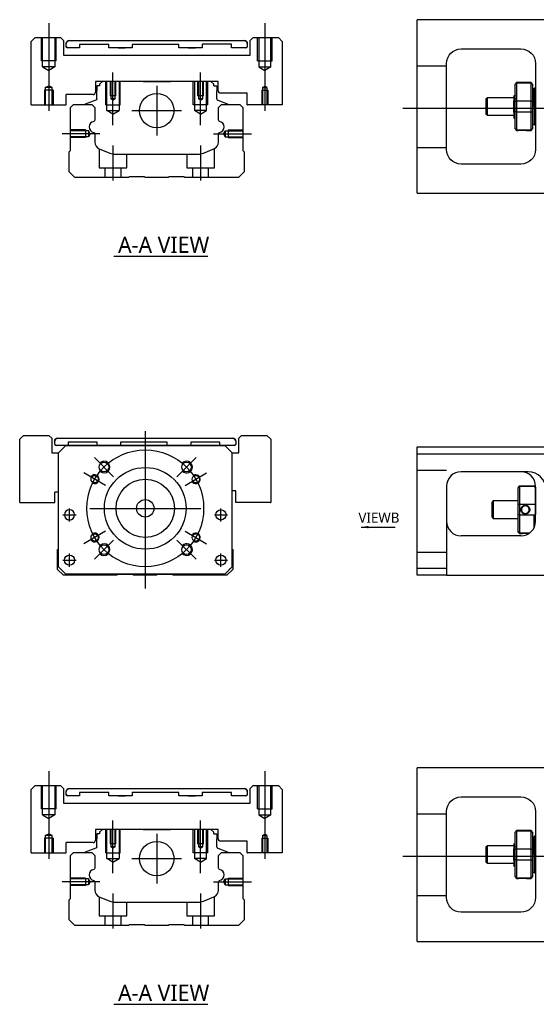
# Model space of a CAD drawing. Header units: millimetres. Extents: x -261 to 3135, y -1525 to 860.
# Tile 13 of 40: x -220 to -43, y -645 to -308. Entities that reach past the tile are written whole.
import ezdxf
from ezdxf.lldxf.tags import DXFTag

# ---------------------------------------------------------------- set-up
doc = ezdxf.new("R2010")
doc.units = ezdxf.units.MM
doc.layers.get('0').update_dxf_attribs({"linetype": 'CONTINUOUS'})
doc.styles.add('CHN', font='Microsoft JhengHei.ttf')
doc.styles.add('DIM-7', font='SIMPLEX.shx', dxfattribs={"width": 0.7, "bigfont": 'chineset.shx'})
tags = doc.linetypes.add('DASHED', pattern=[25.72, 12.86, -12.86]).pattern_tags.tags
tags[6:7] = [DXFTag(74, 4), DXFTag(75, 0), DXFTag(340, '0'), DXFTag(46, 0.0), DXFTag(50, 0.0), DXFTag(44, 0.0), DXFTag(45, 0.0)]
tags[4:5] = [DXFTag(74, 4), DXFTag(75, 0), DXFTag(340, '0'), DXFTag(46, 0.0), DXFTag(50, 0.0), DXFTag(44, 0.0), DXFTag(45, 0.0)]
doc.dimstyles.new('CNS', dxfattribs={"dimtxt": 3.5, "dimasz": 2.5, "dimexe": 1, "dimexo": 1, "dimgap": 1, "dimtad": 1, "dimdsep": 46, "dimtxsty": 'DIM-7', "dimcen": 0.09, "dimclrd": 4, "dimclre": 4, "dimclrt": 1, "dimadec": 0, "dimazin": 0, "dimtfac": 1, "dimtmove": 0, "dimatfit": 3, "dimfxl": 1, "dimtvp": 0.971429, "dimtolj": 1, "dimarcsym": 0})

msp = doc.modelspace()

# ---------------------------------------------------------------- linework, layer by layer
at = {"ltscale": 0.1}
for p, q in [((-209.77, -308.69), (-209.77, -338.73)), ((-135.77, -308.69), (-135.77, -338.73)), ((-187.77, -343.69), (-187.77, -325.69)), ((-157.77, -343.69), (-157.77, -325.69)), ((-192.22, -346.64), (-205.22, -346.64)), ((-153.32, -346.64), (-140.32, -346.64)), ((-187.77, -350.64), (-187.77, -362.64)), ((-157.77, -350.64), (-157.77, -362.64)), ((-209.77, -565.01), (-209.77, -595.06)), ((-135.77, -565.01), (-135.77, -595.06)), ((-187.77, -600.01), (-187.77, -582.01)), ((-157.77, -600.01), (-157.77, -582.01)), ((-192.22, -602.97), (-205.22, -602.97)), ((-153.32, -602.97), (-140.32, -602.97)), ((-187.77, -606.96), (-187.77, -618.97)), ((-157.77, -606.96), (-157.77, -618.97))]:
    msp.add_line(p, q, dxfattribs=at)
at = {"linetype": 'Continuous'}
for p, q in [((-83.53, -310.04), (-83.53, -307.54)), ((-38.53, -307.54), (-83.53, -307.54)), ((-83.53, -364.54), (-83.53, -310.04)), ((-214.48, -313.69), (-215.77, -314.98)), ((-214.48, -313.69), (-205.77, -313.69)), ((-204.77, -314.69), (-205.77, -313.69)), ((-139.77, -313.69), (-140.77, -314.69)), ((-139.77, -313.69), (-131.06, -313.69)), ((-129.77, -314.98), (-131.06, -313.69)), ((-204.77, -314.69), (-204.77, -319.69)), ((-203.77, -316.69), (-203.77, -315.68)), ((-203.77, -315.68), (-203.77, -315.68)), ((-202.77, -314.69), (-142.77, -314.69)), ((-202.77, -314.68), (-142.77, -314.68)), ((-199.21, -315.99), (-199.21, -317.19)), ((-199.21, -315.99), (-199.21, -315.99)), ((-189.21, -315.99), (-199.21, -315.99)), ((-189.21, -315.99), (-199.21, -315.99)), ((-189.21, -317.19), (-189.21, -315.99)), ((-189.21, -315.99), (-189.21, -315.99)), ((-186, -314.68), (-186, -314.69)), ((-186, -314.69), (-183.55, -314.69)), ((-186, -314.68), (-183.55, -314.68)), ((-183.55, -314.69), (-183.55, -314.68)), ((-181.21, -315.99), (-181.21, -317.19)), ((-181.21, -315.99), (-181.21, -315.99)), ((-165.21, -315.99), (-181.21, -315.99)), ((-165.21, -315.99), (-181.21, -315.99)), ((-165.21, -317.19), (-165.21, -315.99)), ((-165.21, -315.99), (-165.21, -315.99)), ((-162, -314.68), (-162, -314.69)), ((-162, -314.69), (-159.55, -314.69)), ((-162, -314.68), (-159.55, -314.68)), ((-159.55, -314.69), (-159.55, -314.68)), ((-157.21, -315.98), (-157.21, -317.19)), ((-157.21, -315.98), (-157.21, -315.98)), ((-147.21, -315.98), (-157.21, -315.98)), ((-147.21, -315.98), (-157.21, -315.98)), ((-147.21, -317.18), (-147.21, -315.98)), ((-147.21, -315.98), (-147.21, -315.98)), ((-141.77, -315.68), (-141.77, -316.68)), ((-141.77, -315.68), (-141.77, -315.68)), ((-140.77, -319.69), (-140.77, -314.69)), ((-129.77, -314.98), (-129.77, -336.69)), ((-204.77, -319.69), (-140.77, -319.69)), ((-199.21, -317.19), (-203.27, -317.18)), ((-199.21, -317.19), (-203.27, -317.19)), ((-181.21, -317.19), (-189.21, -317.19)), ((-181.21, -317.19), (-189.21, -317.19)), ((-186, -317.19), (-183.55, -317.19)), ((-183.55, -317.19), (-183.55, -317.19)), ((-157.21, -317.19), (-165.21, -317.19)), ((-157.21, -317.19), (-165.21, -317.19)), ((-162, -317.19), (-159.55, -317.19)), ((-159.55, -317.19), (-159.55, -317.19)), ((-142.27, -317.18), (-147.21, -317.18)), ((-142.27, -317.18), (-147.21, -317.18)), ((-68.53, -317.54), (-48.03, -317.54)), ((-73.53, -352.04), (-73.53, -322.54)), ((-43.03, -322.54), (-43.03, -352.04)), ((-151.77, -328.69), (-193.77, -328.69)), ((-193.77, -328.69), (-193.77, -332.39)), ((-193.34, -330.19), (-193.34, -331.89)), ((-192.34, -330.19), (-193.34, -330.19)), ((-191.34, -328.69), (-192.34, -329.69)), ((-192.34, -329.69), (-192.34, -330.19)), ((-183.47, -328.69), (-191.34, -328.69)), ((-177.47, -328.69), (-168.07, -328.69)), ((-154.2, -328.69), (-162.07, -328.69)), ((-153.2, -329.69), (-154.2, -328.69)), ((-153.2, -330.19), (-153.2, -329.69)), ((-153.2, -330.19), (-152.2, -330.19)), ((-152.2, -330.19), (-152.2, -331.89)), ((-151.77, -331.89), (-151.77, -328.69)), ((-49.53, -329.09), (-50.03, -329.59)), ((-50.03, -329.78), (-50.03, -329.59)), ((-50.03, -335.61), (-50.03, -329.78)), ((-44.53, -329.09), (-49.53, -329.09)), ((-49.53, -329.09), (-49.53, -329.32)), ((-49.53, -329.32), (-49.53, -335.36)), ((-44.53, -329.32), (-49.53, -329.32)), ((-44.03, -329.59), (-44.53, -329.09)), ((-44.53, -329.32), (-44.53, -329.09)), ((-44.53, -335.36), (-44.53, -329.32)), ((-44.03, -329.59), (-44.03, -329.78)), ((-44.03, -329.78), (-44.03, -335.61)), ((-194.57, -333.19), (-203.77, -333.19)), ((-203.77, -336.69), (-203.77, -333.19)), ((-193.34, -334.69), (-193.34, -331.89)), ((-152.2, -334.69), (-152.2, -331.89)), ((-141.77, -332.69), (-150.97, -332.69)), ((-141.77, -336.69), (-141.77, -332.69)), ((-50.15, -333.79), (-50.4, -333.79)), ((-43.53, -331.29), (-44.03, -331.29)), ((-43.53, -337.29), (-43.53, -331.29)), ((-43.53, -331.39), (-43.53, -343.19)), ((-203.82, -336.73), (-203.77, -336.69)), ((-202.32, -337.64), (-201.32, -336.64)), ((-201.32, -336.64), (-194.99, -336.64)), ((-197.38, -336.61), (-197.38, -336.64)), ((-193.67, -335.16), (-197.25, -336.45)), ((-194.99, -336.64), (-193.99, -337.64)), ((-151.87, -335.16), (-148.29, -336.45)), ((-151.65, -337.64), (-150.65, -336.64)), ((-150.65, -336.64), (-144.32, -336.64)), ((-148.16, -336.61), (-148.16, -336.64)), ((-144.32, -336.64), (-143.32, -337.64)), ((-141.77, -336.69), (-141.73, -336.73)), ((-129.82, -336.73), (-141.73, -336.73)), ((-129.82, -336.73), (-129.77, -336.69)), ((-59.53, -334.29), (-60.03, -334.79)), ((-60.03, -334.79), (-60.03, -334.79)), ((-60.03, -334.79), (-60.03, -339.79)), ((-50.53, -334.29), (-59.53, -334.29)), ((-59.53, -340.29), (-59.53, -334.29)), ((-50.53, -339.27), (-50.53, -335.32)), ((-50.03, -337.29), (-50.03, -335.61)), ((-50.03, -338.97), (-50.03, -337.29)), ((-49.53, -335.36), (-49.53, -337.29)), ((-49.53, -335.36), (-44.53, -335.36)), ((-49.53, -337.29), (-49.53, -339.22)), ((-44.53, -337.29), (-44.53, -335.36)), ((-44.53, -339.22), (-44.53, -337.29)), ((-44.03, -335.61), (-44.03, -338.97)), ((-43.53, -337.29), (-43.53, -343.29)), ((-202.32, -352.34), (-202.32, -337.64)), ((-193.99, -337.64), (-193.99, -341.91)), ((-151.65, -341.91), (-151.65, -337.64)), ((-143.32, -337.64), (-143.32, -352.34)), ((-60.03, -339.79), (-59.53, -340.29)), ((-59.53, -340.29), (-50.53, -340.29)), ((-50.03, -344.81), (-50.03, -338.97)), ((-49.53, -339.22), (-49.53, -345.26)), ((-44.53, -339.22), (-49.53, -339.22)), ((-44.53, -345.26), (-44.53, -339.22)), ((-44.03, -338.97), (-44.03, -344.81)), ((-50.36, -341.29), (-50.2, -341.29)), ((-44.03, -343.29), (-43.53, -343.29)), ((-193.99, -346.65), (-193.99, -349.47)), ((-151.65, -349.47), (-151.65, -346.65)), ((-50.03, -344.99), (-50.03, -344.81)), ((-50.03, -344.99), (-49.53, -345.49)), ((-49.53, -345.26), (-49.53, -345.49)), ((-49.53, -345.26), (-44.53, -345.26)), ((-49.53, -345.49), (-49.04, -345.49)), ((-46.02, -345.49), (-44.53, -345.49)), ((-44.53, -345.49), (-44.03, -344.99)), ((-44.53, -345.49), (-44.53, -345.26)), ((-44.03, -344.81), (-44.03, -344.99)), ((-202.82, -352.84), (-202.32, -352.34)), ((-202.82, -359.64), (-202.82, -352.84)), ((-192.45, -351.78), (-188.89, -353.26)), ((-186.97, -353.64), (-158.67, -353.64)), ((-156.75, -353.26), (-153.19, -351.78)), ((-143.32, -352.34), (-142.82, -352.84)), ((-142.82, -352.84), (-142.82, -359.64)), ((-48.03, -357.04), (-68.53, -357.04)), ((-200.82, -361.64), (-202.82, -359.64)), ((-142.82, -359.64), (-144.82, -361.64)), ((-182.47, -361.64), (-200.82, -361.64)), ((-182.12, -361.39), (-182.47, -361.64)), ((-177.12, -361.39), (-182.12, -361.39)), ((-176.77, -361.64), (-177.12, -361.39)), ((-168.87, -361.64), (-176.77, -361.64)), ((-168.52, -361.39), (-168.87, -361.64)), ((-163.52, -361.39), (-168.52, -361.39)), ((-163.17, -361.64), (-163.52, -361.39)), ((-144.82, -361.64), (-163.17, -361.64)), ((-83.53, -367.04), (-83.53, -364.54)), ((-83.53, -367.04), (-38.53, -367.04)), ((-218.43, -449.99), (-219.72, -451.28)), ((-219.72, -472.99), (-219.72, -451.28)), ((-218.43, -449.99), (-209.72, -449.99)), ((-208.72, -450.99), (-209.72, -449.99)), ((-208.72, -450.99), (-208.72, -455.99)), ((-207.72, -451.99), (-207.72, -451.99)), ((-207.72, -452.99), (-207.72, -451.99)), ((-206.72, -450.99), (-146.72, -450.99)), ((-206.72, -450.99), (-146.72, -450.99)), ((-145.72, -451.99), (-145.72, -451.99)), ((-145.72, -451.99), (-145.72, -452.99)), ((-143.72, -449.99), (-144.72, -450.99)), ((-144.72, -455.99), (-144.72, -450.99)), ((-143.72, -449.99), (-135.02, -449.99)), ((-133.72, -451.28), (-135.02, -449.99)), ((-133.72, -451.28), (-133.72, -472.99)), ((-203.97, -453.49), (-207.22, -453.49)), ((-206.47, -455.99), (-203.97, -453.49)), ((-203.97, -453.49), (-206.47, -455.99)), ((-203.97, -453.49), (-149.47, -453.49)), ((-149.47, -453.49), (-203.97, -453.49)), ((-149.47, -453.49), (-203.97, -453.49)), ((-203.16, -452.29), (-203.16, -453.49)), ((-193.16, -452.29), (-203.16, -452.29)), ((-193.16, -453.49), (-193.16, -452.29)), ((-185.16, -452.29), (-185.16, -453.49)), ((-169.16, -452.29), (-185.16, -452.29)), ((-169.16, -453.49), (-169.16, -452.29)), ((-161.16, -452.29), (-161.16, -453.49)), ((-151.16, -452.29), (-161.16, -452.29)), ((-151.16, -453.49), (-151.16, -452.29)), ((-146.22, -453.49), (-151.16, -453.49)), ((-149.47, -453.49), (-146.97, -455.99)), ((-146.97, -455.99), (-149.47, -453.49)), ((-83.53, -456.44), (-83.53, -453.94)), ((-83.53, -453.94), (-24.53, -453.94)), ((-208.72, -455.99), (-206.47, -455.99)), ((-206.47, -494.99), (-206.47, -455.99)), ((-146.97, -494.99), (-146.97, -455.99)), ((-146.97, -455.99), (-144.72, -455.99)), ((-24.53, -456.44), (-83.53, -456.44)), ((-83.53, -495.44), (-83.53, -456.44)), ((-45.69, -462.44), (-68.53, -462.44)), ((-145.72, -468.99), (-146.97, -468.99)), ((-145.72, -472.99), (-145.72, -468.99)), ((-73.53, -467.44), (-73.53, -495.44)), ((-49.03, -467.74), (-48.53, -467.24)), ((-49.03, -467.74), (-49.03, -467.93)), ((-49.03, -473.76), (-49.03, -467.93)), ((-48.53, -467.24), (-48.53, -467.47)), ((-48.53, -467.24), (-43.53, -467.24)), ((-48.53, -467.47), (-48.53, -473.51)), ((-43.53, -467.47), (-48.53, -467.47)), ((-43.03, -467.74), (-43.53, -467.24)), ((-43.53, -467.47), (-43.53, -467.24)), ((-43.03, -479.44), (-43.03, -467.44)), ((-43.03, -467.74), (-43.03, -467.93)), ((-43.03, -467.93), (-43.03, -473.76)), ((-207.72, -472.99), (-207.72, -469.49)), ((-206.47, -469.49), (-207.72, -469.49)), ((-219.72, -472.99), (-219.67, -473.04)), ((-219.67, -473.04), (-207.77, -473.04)), ((-207.77, -473.04), (-207.72, -472.99)), ((-145.72, -472.99), (-145.68, -473.04)), ((-133.77, -473.04), (-145.68, -473.04)), ((-133.77, -473.04), (-133.72, -472.99)), ((-57.53, -472.44), (-58.03, -472.94)), ((-58.03, -472.94), (-58.03, -475.44)), ((-58.03, -475.44), (-58.03, -477.94)), ((-49.03, -472.44), (-57.53, -472.44)), ((-57.53, -472.44), (-57.53, -478.44)), ((-49.03, -477.12), (-49.03, -473.76)), ((-48.53, -473.51), (-48.53, -477.37)), ((-48.53, -473.51), (-43.53, -473.51)), ((-43.03, -473.76), (-43.03, -477.12)), ((-58.03, -477.94), (-57.53, -478.44)), ((-57.53, -478.44), (-49.03, -478.44)), ((-49.03, -482.96), (-49.03, -477.12)), ((-48.53, -477.37), (-48.53, -483.41)), ((-43.53, -477.37), (-48.53, -477.37)), ((-43.53, -481.62), (-43.53, -477.37)), ((-48.03, -484.44), (-68.53, -484.44)), ((-49.03, -483.14), (-49.03, -482.96)), ((-49.03, -483.14), (-48.53, -483.64)), ((-48.53, -483.41), (-48.53, -483.64)), ((-48.53, -483.41), (-44.99, -483.41)), ((-48.53, -483.64), (-48.04, -483.64)), ((-206.77, -489.14), (-206.47, -488.84)), ((-206.77, -495.94), (-206.77, -489.14)), ((-146.97, -488.94), (-146.77, -489.14)), ((-146.77, -489.14), (-146.77, -495.94)), ((-204.77, -497.94), (-206.77, -495.94)), ((-206.47, -494.99), (-203.97, -497.49)), ((-149.47, -497.49), (-146.97, -494.99)), ((-146.77, -495.94), (-148.77, -497.94)), ((-83.53, -495.44), (-73.53, -495.44)), ((-83.53, -497.94), (-83.53, -495.44)), ((-73.53, -495.44), (-73.53, -497.94)), ((-203.97, -497.49), (-205.47, -495.99)), ((-186.42, -497.94), (-204.77, -497.94)), ((-203.97, -497.49), (-203.97, -497.49)), ((-149.47, -497.49), (-203.97, -497.49)), ((-149.47, -497.49), (-203.97, -497.49)), ((-186.07, -497.69), (-186.42, -497.94)), ((-181.07, -497.69), (-186.07, -497.69)), ((-180.72, -497.94), (-181.07, -497.69)), ((-172.82, -497.94), (-180.72, -497.94)), ((-172.47, -497.69), (-172.82, -497.94)), ((-167.47, -497.69), (-172.47, -497.69)), ((-167.12, -497.94), (-167.47, -497.69)), ((-148.77, -497.94), (-167.12, -497.94)), ((-73.53, -497.94), (-83.53, -497.94)), ((-73.53, -497.94), (-39.53, -497.94)), ((-83.53, -566.37), (-83.53, -563.87)), ((-38.53, -563.87), (-83.53, -563.87)), ((-83.53, -620.87), (-83.53, -566.37)), ((-214.48, -570.01), (-215.77, -571.31)), ((-214.48, -570.01), (-205.77, -570.01)), ((-204.77, -571.01), (-205.77, -570.01)), ((-139.77, -570.01), (-140.77, -571.01)), ((-139.77, -570.01), (-131.06, -570.01)), ((-129.77, -571.31), (-131.06, -570.01)), ((-204.77, -571.01), (-204.77, -576.01)), ((-203.77, -573.01), (-203.77, -572.01)), ((-203.77, -572.01), (-203.77, -572.01)), ((-199.21, -573.51), (-203.27, -573.51)), ((-199.21, -573.51), (-203.27, -573.51)), ((-202.77, -571.01), (-142.77, -571.01)), ((-202.77, -571.01), (-142.77, -571.01)), ((-199.21, -572.31), (-199.21, -573.51)), ((-199.21, -572.31), (-199.21, -572.31)), ((-189.21, -572.31), (-199.21, -572.31)), ((-189.21, -572.31), (-199.21, -572.31)), ((-189.21, -573.51), (-189.21, -572.31)), ((-189.21, -572.31), (-189.21, -572.31)), ((-181.21, -573.51), (-189.21, -573.51)), ((-181.21, -573.51), (-189.21, -573.51)), ((-186, -571.01), (-186, -571.01)), ((-186, -571.01), (-183.55, -571.01)), ((-186, -571.01), (-183.55, -571.01)), ((-186, -573.51), (-183.55, -573.51)), ((-183.55, -571.01), (-183.55, -571.01)), ((-183.55, -573.51), (-183.55, -573.51)), ((-181.21, -572.31), (-181.21, -573.51)), ((-181.21, -572.31), (-181.21, -572.31)), ((-165.21, -572.31), (-181.21, -572.31)), ((-165.21, -572.31), (-181.21, -572.31)), ((-165.21, -573.51), (-165.21, -572.31)), ((-165.21, -572.31), (-165.21, -572.31)), ((-157.21, -573.51), (-165.21, -573.51)), ((-157.21, -573.51), (-165.21, -573.51)), ((-162, -571.01), (-162, -571.01)), ((-162, -571.01), (-159.55, -571.01)), ((-162, -571.01), (-159.55, -571.01)), ((-162, -573.51), (-159.55, -573.51)), ((-159.55, -571.01), (-159.55, -571.01)), ((-159.55, -573.51), (-159.55, -573.51)), ((-157.21, -572.31), (-157.21, -573.51)), ((-157.21, -572.31), (-157.21, -572.31)), ((-147.21, -572.31), (-157.21, -572.31)), ((-147.21, -572.31), (-157.21, -572.31)), ((-147.21, -573.51), (-147.21, -572.31)), ((-147.21, -572.31), (-147.21, -572.31)), ((-142.27, -573.51), (-147.21, -573.51)), ((-142.27, -573.51), (-147.21, -573.51)), ((-141.77, -572.01), (-141.77, -573.01)), ((-141.77, -572.01), (-141.77, -572.01)), ((-140.77, -576.01), (-140.77, -571.01)), ((-129.77, -571.31), (-129.77, -593.01)), ((-204.77, -576.01), (-140.77, -576.01)), ((-68.53, -573.87), (-48.03, -573.87)), ((-73.53, -608.37), (-73.53, -578.87)), ((-43.03, -578.87), (-43.03, -608.37)), ((-151.77, -585.01), (-193.77, -585.01)), ((-193.77, -585.01), (-193.77, -588.71)), ((-193.34, -586.51), (-193.34, -588.21)), ((-192.34, -586.51), (-193.34, -586.51)), ((-191.34, -585.01), (-192.34, -586.01)), ((-192.34, -586.01), (-192.34, -586.51)), ((-183.47, -585.01), (-191.34, -585.01)), ((-177.47, -585.01), (-168.07, -585.01)), ((-154.2, -585.01), (-162.07, -585.01)), ((-153.2, -586.01), (-154.2, -585.01)), ((-153.2, -586.51), (-153.2, -586.01)), ((-153.2, -586.51), (-152.2, -586.51)), ((-152.2, -586.51), (-152.2, -588.21)), ((-151.77, -588.21), (-151.77, -585.01)), ((-49.53, -585.42), (-50.03, -585.92)), ((-50.03, -586.1), (-50.03, -585.92)), ((-50.03, -591.94), (-50.03, -586.1)), ((-44.53, -585.42), (-49.53, -585.42)), ((-49.53, -585.42), (-49.53, -585.65)), ((-49.53, -585.65), (-49.53, -591.69)), ((-44.53, -585.65), (-49.53, -585.65)), ((-44.03, -585.92), (-44.53, -585.42)), ((-44.53, -585.65), (-44.53, -585.42)), ((-44.53, -591.69), (-44.53, -585.65)), ((-44.03, -585.92), (-44.03, -586.1)), ((-44.03, -586.1), (-44.03, -591.94)), ((-194.57, -589.51), (-203.77, -589.51)), ((-203.77, -593.01), (-203.77, -589.51)), ((-193.34, -591.01), (-193.34, -588.21)), ((-152.2, -591.01), (-152.2, -588.21)), ((-141.77, -589.01), (-150.97, -589.01)), ((-141.77, -593.01), (-141.77, -589.01)), ((-50.15, -590.12), (-50.4, -590.12)), ((-43.53, -587.62), (-44.03, -587.62)), ((-43.53, -593.62), (-43.53, -587.62)), ((-43.53, -587.72), (-43.53, -599.52)), ((-203.82, -593.06), (-203.77, -593.01)), ((-202.32, -593.97), (-201.32, -592.97)), ((-201.32, -592.97), (-194.99, -592.97)), ((-197.38, -592.94), (-197.38, -592.97)), ((-193.67, -591.48), (-197.25, -592.78)), ((-194.99, -592.97), (-193.99, -593.97)), ((-151.87, -591.48), (-148.29, -592.78)), ((-151.65, -593.97), (-150.65, -592.97)), ((-150.65, -592.97), (-144.32, -592.97)), ((-148.16, -592.94), (-148.16, -592.97)), ((-144.32, -592.97), (-143.32, -593.97)), ((-141.77, -593.01), (-141.73, -593.06)), ((-129.82, -593.06), (-141.73, -593.06)), ((-129.82, -593.06), (-129.77, -593.01)), ((-59.53, -590.62), (-60.03, -591.12)), ((-60.03, -591.12), (-60.03, -591.12)), ((-60.03, -591.12), (-60.03, -596.12)), ((-50.53, -590.62), (-59.53, -590.62)), ((-59.53, -596.62), (-59.53, -590.62)), ((-50.53, -595.6), (-50.53, -591.65)), ((-50.03, -593.62), (-50.03, -591.94)), ((-50.03, -595.3), (-50.03, -593.62)), ((-49.53, -591.69), (-49.53, -593.62)), ((-49.53, -591.69), (-44.53, -591.69)), ((-49.53, -593.62), (-49.53, -595.55)), ((-44.53, -593.62), (-44.53, -591.69)), ((-44.53, -595.55), (-44.53, -593.62)), ((-44.03, -591.94), (-44.03, -595.3)), ((-43.53, -593.62), (-43.53, -599.62)), ((-202.32, -608.67), (-202.32, -593.97)), ((-193.99, -593.97), (-193.99, -598.24)), ((-151.65, -598.24), (-151.65, -593.97)), ((-143.32, -593.97), (-143.32, -608.67)), ((-60.03, -596.12), (-59.53, -596.62)), ((-59.53, -596.62), (-50.53, -596.62)), ((-50.03, -601.13), (-50.03, -595.3)), ((-49.53, -595.55), (-49.53, -601.59)), ((-44.53, -595.55), (-49.53, -595.55)), ((-44.53, -601.59), (-44.53, -595.55)), ((-44.03, -595.3), (-44.03, -601.13)), ((-50.36, -597.62), (-50.2, -597.62)), ((-44.03, -599.62), (-43.53, -599.62)), ((-193.99, -602.98), (-193.99, -605.8)), ((-151.65, -605.8), (-151.65, -602.98)), ((-50.03, -601.32), (-50.03, -601.13)), ((-50.03, -601.32), (-49.53, -601.82)), ((-49.53, -601.59), (-49.53, -601.82)), ((-49.53, -601.59), (-44.53, -601.59)), ((-49.53, -601.82), (-49.04, -601.82)), ((-46.02, -601.82), (-44.53, -601.82)), ((-44.53, -601.82), (-44.03, -601.32)), ((-44.53, -601.82), (-44.53, -601.59)), ((-44.03, -601.13), (-44.03, -601.32)), ((-202.82, -609.17), (-202.32, -608.67)), ((-202.82, -615.97), (-202.82, -609.17)), ((-192.45, -608.11), (-188.89, -609.58)), ((-186.97, -609.97), (-158.67, -609.97)), ((-156.75, -609.58), (-153.19, -608.11)), ((-143.32, -608.67), (-142.82, -609.17)), ((-142.82, -609.17), (-142.82, -615.97)), ((-48.03, -613.37), (-68.53, -613.37)), ((-200.82, -617.97), (-202.82, -615.97)), ((-142.82, -615.97), (-144.82, -617.97)), ((-182.47, -617.97), (-200.82, -617.97)), ((-182.12, -617.72), (-182.47, -617.97)), ((-177.12, -617.72), (-182.12, -617.72)), ((-176.77, -617.97), (-177.12, -617.72)), ((-168.87, -617.97), (-176.77, -617.97)), ((-168.52, -617.72), (-168.87, -617.97)), ((-163.52, -617.72), (-168.52, -617.72)), ((-163.17, -617.97), (-163.52, -617.72)), ((-144.82, -617.97), (-163.17, -617.97)), ((-83.53, -623.37), (-83.53, -620.87)), ((-83.53, -623.37), (-38.53, -623.37))]:
    msp.add_line(p, q, dxfattribs=at)
at = {"linetype": 'DASHED', "ltscale": 0.3}
for p, q in [((-212.27, -321.69), (-212.27, -313.69)), ((-211.87, -323.69), (-211.87, -313.69)), ((-207.67, -313.69), (-207.67, -323.69)), ((-207.27, -321.69), (-207.27, -313.69)), ((-138.27, -321.69), (-138.27, -313.69)), ((-137.87, -313.69), (-137.87, -323.69)), ((-133.67, -323.69), (-133.67, -313.69)), ((-133.27, -321.69), (-133.27, -313.69)), ((-207.27, -321.69), (-212.27, -321.69)), ((-207.67, -323.69), (-211.87, -323.69)), ((-211.87, -323.69), (-209.77, -324.9)), ((-207.67, -323.69), (-209.77, -324.9)), ((-138.27, -321.69), (-133.27, -321.69)), ((-137.87, -323.69), (-133.67, -323.69)), ((-137.87, -323.69), (-135.77, -324.9)), ((-133.67, -323.69), (-135.77, -324.9)), ((-73.53, -323.43), (-83.53, -323.43)), ((-73.53, -351.43), (-83.53, -351.43)), ((-73.53, -462.08), (-83.53, -462.08)), ((-73.53, -490.08), (-83.53, -490.08)), ((-212.27, -578.01), (-212.27, -570.01)), ((-211.87, -580.01), (-211.87, -570.01)), ((-207.67, -570.01), (-207.67, -580.01)), ((-207.27, -578.01), (-207.27, -570.01)), ((-138.27, -578.01), (-138.27, -570.01)), ((-137.87, -570.01), (-137.87, -580.01)), ((-133.67, -580.01), (-133.67, -570.01)), ((-133.27, -578.01), (-133.27, -570.01)), ((-207.27, -578.01), (-212.27, -578.01)), ((-207.67, -580.01), (-211.87, -580.01)), ((-211.87, -580.01), (-209.77, -581.23)), ((-207.67, -580.01), (-209.77, -581.23)), ((-138.27, -578.01), (-133.27, -578.01)), ((-137.87, -580.01), (-133.67, -580.01)), ((-137.87, -580.01), (-135.77, -581.23)), ((-133.67, -580.01), (-135.77, -581.23)), ((-73.53, -579.76), (-83.53, -579.76)), ((-73.53, -607.76), (-83.53, -607.76))]:
    msp.add_line(p, q, dxfattribs=at)
for p, q in [((-215.77, -336.69), (-215.77, -314.98)), ((-215.77, -336.69), (-215.72, -336.73)), ((-215.72, -336.73), (-203.82, -336.73)), ((-88.53, -337.84), (79.77, -337.84)), ((-187.53, -388.62), (-155.29, -388.62)), ((-204.91, -477.24), (-200.41, -477.24)), ((-204.91, -477.24), (-200.41, -477.24)), ((-153.04, -477.24), (-148.54, -477.24)), ((-153.04, -477.24), (-148.54, -477.24)), ((-204.91, -492.74), (-200.41, -492.74)), ((-204.91, -492.74), (-200.41, -492.74)), ((-153.04, -492.74), (-148.54, -492.74)), ((-153.04, -492.74), (-148.54, -492.74)), ((-215.77, -593.01), (-215.77, -571.31)), ((-215.77, -593.01), (-215.72, -593.06)), ((-215.72, -593.06), (-203.82, -593.06)), ((-88.53, -594.17), (79.77, -594.17)), ((-187.53, -644.95), (-155.29, -644.95))]:
    msp.add_line(p, q)
at = {"linetype": 'DASHED', "ltscale": 0.1}
for p, q in [((-210.95, -330.73), (-209.77, -330.16)), ((-208.6, -330.73), (-209.77, -330.16)), ((-190.27, -336.69), (-190.27, -328.69)), ((-189.84, -338.69), (-189.84, -328.69)), ((-188.77, -328.69), (-188.77, -333.69)), ((-188.51, -328.69), (-188.51, -334.69)), ((-187.03, -334.69), (-187.03, -328.69)), ((-186.77, -333.69), (-186.77, -328.69)), ((-185.7, -328.69), (-185.7, -338.69)), ((-185.27, -336.69), (-185.27, -328.69)), ((-160.27, -336.69), (-160.27, -328.69)), ((-159.84, -328.69), (-159.84, -338.69)), ((-158.77, -328.69), (-158.77, -333.69)), ((-158.51, -328.69), (-158.51, -334.69)), ((-157.03, -334.69), (-157.03, -328.69)), ((-156.77, -333.69), (-156.77, -328.69)), ((-155.7, -338.69), (-155.7, -328.69)), ((-155.27, -336.69), (-155.27, -328.69)), ((-136.51, -330.73), (-135.77, -330.3)), ((-135.03, -330.73), (-135.77, -330.3)), ((-208.27, -331.73), (-211.27, -331.73)), ((-211.27, -331.73), (-211.27, -336.73)), ((-210.95, -330.73), (-210.95, -336.73)), ((-208.6, -330.73), (-210.95, -330.73)), ((-208.6, -336.73), (-208.6, -330.73)), ((-208.27, -331.73), (-208.27, -336.73)), ((-186.77, -333.69), (-188.77, -333.69)), ((-156.77, -333.69), (-158.77, -333.69)), ((-136.77, -331.73), (-134.77, -331.73)), ((-136.77, -331.73), (-136.77, -336.73)), ((-136.51, -330.73), (-135.03, -330.73)), ((-136.51, -330.73), (-136.51, -336.73)), ((-135.03, -330.73), (-135.03, -336.73)), ((-134.77, -331.73), (-134.77, -336.73)), ((-190.27, -336.69), (-185.27, -336.69)), ((-187.77, -335.11), (-188.51, -334.68)), ((-187.03, -334.69), (-188.51, -334.69)), ((-187.77, -335.11), (-187.03, -334.68)), ((-155.27, -336.69), (-160.27, -336.69)), ((-157.77, -335.11), (-158.51, -334.68)), ((-157.03, -334.69), (-158.51, -334.69)), ((-157.77, -335.11), (-157.03, -334.68)), ((-189.84, -338.69), (-185.7, -338.69)), ((-187.77, -339.88), (-189.84, -338.69)), ((-187.77, -339.88), (-185.7, -338.69)), ((-155.7, -338.69), (-159.84, -338.69)), ((-157.77, -339.88), (-159.84, -338.69)), ((-157.77, -339.88), (-155.7, -338.69)), ((-197.19, -345.34), (-202.19, -345.34)), ((-196.19, -345.63), (-202.19, -345.63)), ((-197.19, -345.34), (-197.19, -347.94)), ((-196.19, -345.63), (-196.19, -347.65)), ((-195.61, -346.64), (-196.19, -345.63)), ((-195.61, -346.64), (-196.19, -347.65)), ((-149.9, -346.64), (-149.32, -345.63)), ((-149.9, -346.64), (-149.32, -347.65)), ((-149.32, -345.63), (-149.32, -347.65)), ((-149.32, -345.63), (-143.32, -345.63)), ((-148.32, -345.34), (-148.32, -347.94)), ((-148.32, -345.34), (-143.32, -345.34)), ((-196.19, -347.65), (-202.19, -347.65)), ((-197.19, -347.94), (-202.19, -347.94)), ((-197.19, -347.71), (-197.19, -347.76)), ((-149.32, -347.65), (-143.32, -347.65)), ((-148.32, -347.71), (-148.32, -347.76)), ((-148.32, -347.94), (-143.32, -347.94)), ((-192.52, -351.76), (-192.52, -358.34)), ((-183.02, -358.34), (-183.02, -353.64)), ((-162.52, -353.64), (-162.52, -358.34)), ((-153.02, -358.34), (-153.02, -351.7)), ((-192.52, -358.34), (-183.02, -358.34)), ((-190.52, -358.34), (-190.52, -361.64)), ((-185.02, -361.64), (-185.02, -358.34)), ((-162.52, -358.34), (-153.02, -358.34)), ((-160.52, -358.34), (-160.52, -361.64)), ((-155.02, -361.64), (-155.02, -358.34)), ((-210.95, -587.06), (-209.77, -586.49)), ((-210.95, -587.06), (-210.95, -593.06)), ((-208.6, -587.06), (-210.95, -587.06)), ((-208.6, -587.06), (-209.77, -586.49)), ((-208.6, -593.06), (-208.6, -587.06)), ((-190.27, -593.01), (-190.27, -585.01)), ((-189.84, -595.01), (-189.84, -585.01)), ((-188.77, -585.01), (-188.77, -590.01)), ((-188.51, -585.01), (-188.51, -591.01)), ((-187.03, -591.01), (-187.03, -585.01)), ((-186.77, -590.01), (-186.77, -585.01)), ((-185.7, -585.01), (-185.7, -595.01)), ((-185.27, -593.01), (-185.27, -585.01)), ((-160.27, -593.01), (-160.27, -585.01)), ((-159.84, -585.01), (-159.84, -595.01)), ((-158.77, -585.01), (-158.77, -590.01)), ((-158.51, -585.01), (-158.51, -591.01)), ((-157.03, -591.01), (-157.03, -585.01)), ((-156.77, -590.01), (-156.77, -585.01)), ((-155.7, -595.01), (-155.7, -585.01)), ((-155.27, -593.01), (-155.27, -585.01)), ((-136.51, -587.06), (-135.77, -586.63)), ((-136.51, -587.06), (-135.03, -587.06)), ((-136.51, -587.06), (-136.51, -593.06)), ((-135.03, -587.06), (-135.77, -586.63)), ((-135.03, -587.06), (-135.03, -593.06)), ((-208.27, -588.06), (-211.27, -588.06)), ((-211.27, -588.06), (-211.27, -593.06)), ((-208.27, -588.06), (-208.27, -593.06)), ((-186.77, -590.01), (-188.77, -590.01)), ((-156.77, -590.01), (-158.77, -590.01)), ((-136.77, -588.06), (-134.77, -588.06)), ((-136.77, -588.06), (-136.77, -593.06)), ((-134.77, -588.06), (-134.77, -593.06)), ((-190.27, -593.01), (-185.27, -593.01)), ((-187.03, -591.01), (-188.51, -591.01)), ((-187.77, -591.44), (-188.51, -591.01)), ((-187.77, -591.44), (-187.03, -591.01)), ((-155.27, -593.01), (-160.27, -593.01)), ((-157.03, -591.01), (-158.51, -591.01)), ((-157.77, -591.44), (-158.51, -591.01)), ((-157.77, -591.44), (-157.03, -591.01)), ((-189.84, -595.01), (-185.7, -595.01)), ((-187.77, -596.21), (-189.84, -595.01)), ((-187.77, -596.21), (-185.7, -595.01)), ((-155.7, -595.01), (-159.84, -595.01)), ((-157.77, -596.21), (-159.84, -595.01)), ((-157.77, -596.21), (-155.7, -595.01)), ((-197.19, -601.67), (-202.19, -601.67)), ((-196.19, -601.96), (-202.19, -601.96)), ((-197.19, -601.67), (-197.19, -604.27)), ((-196.19, -601.96), (-196.19, -603.97)), ((-195.61, -602.97), (-196.19, -601.96)), ((-195.61, -602.97), (-196.19, -603.97)), ((-149.9, -602.97), (-149.32, -601.96)), ((-149.9, -602.97), (-149.32, -603.97)), ((-149.32, -601.96), (-149.32, -603.97)), ((-149.32, -601.96), (-143.32, -601.96)), ((-148.32, -601.67), (-148.32, -604.27)), ((-148.32, -601.67), (-143.32, -601.67)), ((-196.19, -603.97), (-202.19, -603.97)), ((-197.19, -604.27), (-202.19, -604.27)), ((-197.19, -604.04), (-197.19, -604.09)), ((-149.32, -603.97), (-143.32, -603.97)), ((-148.32, -604.04), (-148.32, -604.09)), ((-148.32, -604.27), (-143.32, -604.27)), ((-192.52, -608.09), (-192.52, -614.67)), ((-183.02, -614.67), (-183.02, -609.97)), ((-162.52, -609.97), (-162.52, -614.67)), ((-153.02, -614.67), (-153.02, -608.03)), ((-192.52, -614.67), (-183.02, -614.67)), ((-190.52, -614.67), (-190.52, -617.97)), ((-185.02, -617.97), (-185.02, -614.67)), ((-162.52, -614.67), (-153.02, -614.67)), ((-160.52, -614.67), (-160.52, -617.97)), ((-155.02, -617.97), (-155.02, -614.67))]:
    msp.add_line(p, q, dxfattribs=at)
at = {"ltscale": 0.3}
for p, q in [((-172.77, -330.19), (-172.77, -347.19)), ((-181.27, -338.69), (-164.27, -338.69)), ((-176.72, -448.49), (-176.72, -502.49)), ((-187.58, -464.14), (-194.15, -457.56)), ((-165.87, -464.14), (-159.29, -457.56)), ((-190.36, -467.11), (-197.72, -462.86)), ((-163.08, -467.11), (-155.72, -462.86)), ((-202.66, -479.49), (-202.66, -474.99)), ((-202.66, -479.49), (-202.66, -474.99)), ((-195.72, -474.99), (-157.72, -474.99)), ((-150.79, -479.49), (-150.79, -474.99)), ((-150.79, -479.49), (-150.79, -474.99)), ((-190.36, -482.86), (-197.72, -487.11)), ((-187.58, -485.84), (-194.15, -492.42)), ((-165.87, -485.84), (-159.29, -492.42)), ((-163.08, -482.86), (-155.72, -487.11)), ((-202.66, -494.99), (-202.66, -490.49)), ((-202.66, -494.99), (-202.66, -490.49)), ((-150.79, -494.99), (-150.79, -490.49)), ((-150.79, -494.99), (-150.79, -490.49)), ((-172.77, -586.51), (-172.77, -603.51)), ((-181.27, -595.01), (-164.27, -595.01))]:
    msp.add_line(p, q, dxfattribs=at)
at = {"linetype": 'DASHED'}
for p, q in [((-50.4, -333.79), (-50.41, -333.79)), ((-203.97, -453.49), (-203.97, -453.49)), ((-203.16, -452.29), (-203.16, -452.29)), ((-193.16, -452.29), (-193.16, -452.29)), ((-193.16, -453.49), (-193.16, -453.49)), ((-187.5, -453.49), (-189.95, -453.49)), ((-185.16, -452.29), (-185.16, -452.29)), ((-185.16, -453.49), (-185.16, -453.49)), ((-169.16, -452.29), (-169.16, -452.29)), ((-169.16, -453.49), (-169.16, -453.49)), ((-165.95, -453.49), (-163.5, -453.49)), ((-161.16, -452.29), (-161.16, -452.29)), ((-161.16, -453.49), (-161.16, -453.49)), ((-151.16, -452.29), (-151.16, -452.29)), ((-149.47, -453.49), (-149.47, -453.49)), ((-206.47, -455.99), (-206.47, -455.99)), ((-146.97, -455.99), (-146.97, -455.99)), ((-45.53, -462.44), (-45.69, -462.44)), ((-204.41, -477.24), (-204.41, -477.24)), ((-200.91, -477.24), (-200.91, -477.24)), ((-152.54, -477.24), (-152.54, -477.24)), ((-149.04, -477.24), (-149.04, -477.24)), ((-206.47, -480.49), (-206.47, -480.49)), ((-146.97, -480.49), (-146.97, -480.49)), ((-204.41, -492.74), (-204.41, -492.74)), ((-200.91, -492.74), (-200.91, -492.74)), ((-146.97, -494.99), (-147.97, -495.99)), ((-205.47, -495.99), (-205.47, -495.99)), ((-149.47, -497.49), (-149.47, -497.49)), ((-147.97, -495.99), (-147.97, -495.99)), ((-50.4, -590.12), (-50.41, -590.12))]:
    msp.add_line(p, q, dxfattribs=at)
at = {"linetype": 'Continuous'}
for centre, radius in [((-172.77, -338.69), 5.9), ((-190.86, -460.85), 1.65), ((-176.72, -474.99), 14), ((-162.58, -460.85), 1.65), ((-194.04, -464.99), 1.25), ((-176.72, -474.99), 10), ((-159.4, -464.99), 1.25), ((-176.72, -474.99), 3), ((-150.79, -477.24), 1.75), ((-194.04, -484.99), 1.25), ((-159.4, -484.99), 1.25), ((-190.86, -489.13), 1.65), ((-162.58, -489.13), 1.65), ((-202.66, -492.74), 1.75), ((-150.79, -492.74), 1.75), ((-172.77, -595.01), 5.9)]:
    msp.add_circle(centre, radius, dxfattribs=at)
at = {"ltscale": 0.3}
msp.add_circle((-176.72, -474.99), 20, dxfattribs=at)
at = {"linetype": 'Continuous', "extrusion": (0, 0, -1)}
msp.add_circle((202.66, -477.24), 1.75, dxfattribs=at)
at = {"linetype": 'Continuous'}
for centre, radius, start, end in [((-202.77, -315.68), 1, 90, 180), ((-203.27, -316.69), 0.5, 180, 269.97), ((-142.77, -315.68), 1, 0, 90), ((-142.27, -316.68), 0.5, 270, 0), ((-194.57, -332.39), 0.8, 270, 0), ((-150.97, -331.89), 0.8, 180, 270), ((-43.03, -331.39), 0.5, 90, 180), ((-197.18, -336.64), 0.2, 109.8983, 172.0917), ((-151.7, -334.69), 0.5, 180, 250.1017), ((-194, -344.28), 1.93, 99.5288, 260.4712), ((-151.64, -344.28), 1.93, 279.5288, 80.4712), ((-43.03, -343.19), 0.5, 180, 270), ((-191.49, -349.47), 2.5, 180, 247.4572), ((-154.15, -349.47), 2.5, 292.5428, 0), ((-186.97, -348.64), 5, 247.4572, 270), ((-158.67, -348.64), 5, 270, 292.5428), ((-206.72, -451.99), 1, 90, 180), ((-146.72, -451.99), 1, 0, 90), ((-207.22, -452.99), 0.5, 180, 269.97), ((-146.22, -452.99), 0.5, 270, 0), ((-68.53, -467.44), 5, 90, 180), ((-48.03, -467.44), 5, 0, 90), ((-68.53, -479.44), 5, 180, 270), ((-48.03, -479.44), 5, 270, 0), ((-202.77, -572.01), 1, 90, 180), ((-203.27, -573.01), 0.5, 180, 269.97), ((-142.77, -572.01), 1, 0, 90), ((-142.27, -573.01), 0.5, 270, 0), ((-194.57, -588.71), 0.8, 270, 0), ((-150.97, -588.21), 0.8, 180, 270), ((-43.03, -587.72), 0.5, 90, 180), ((-197.18, -592.97), 0.2, 109.8983, 172.0917), ((-151.7, -591.01), 0.5, 180, 250.1017), ((-194, -600.61), 1.93, 99.5288, 260.4712), ((-151.64, -600.61), 1.93, 279.5288, 80.4712), ((-43.03, -599.52), 0.5, 180, 270), ((-191.49, -605.8), 2.5, 180, 247.4572), ((-154.15, -605.8), 2.5, 292.5428, 0), ((-186.97, -604.97), 5, 247.4572, 270), ((-158.67, -604.97), 5, 270, 292.5428)]:
    msp.add_arc(centre, radius, start, end, dxfattribs=at)
at = {"linetype": 'Continuous', "extrusion": (0, 0, -1)}
for centre, radius, start, end in [((202.77, -315.68), 1, 0, 90), ((203.27, -316.68), 0.5, 270.03, 0), ((142.77, -315.68), 1, 90, 180), ((142.27, -316.68), 0.5, 180, 270), ((68.53, -322.54), 5, 0, 90), ((48.03, -322.54), 5, 90, 180), ((193.84, -334.69), 0.5, 180, 250.1017), ((148.36, -336.64), 0.2, 109.8983, 172.0917), ((194.49, -341.91), 0.5, 180, 249.8105), ((151.15, -341.91), 0.5, 290.1895, 0), ((194.49, -346.65), 0.5, 110.1895, 180), ((151.15, -346.65), 0.5, 0, 69.8105), ((68.53, -352.04), 5, 270, 0), ((48.03, -352.04), 5, 180, 270), ((206.72, -451.99), 1, 0, 90), ((146.72, -451.99), 1, 90, 180), ((202.77, -572.01), 1, 0, 90), ((203.27, -573.01), 0.5, 270.03, 0), ((142.77, -572.01), 1, 90, 180), ((142.27, -573.01), 0.5, 180, 270), ((68.53, -578.87), 5, 0, 90), ((48.03, -578.87), 5, 90, 180), ((193.84, -591.01), 0.5, 180, 250.1017), ((148.36, -592.97), 0.2, 109.8983, 172.0917), ((194.49, -598.24), 0.5, 180, 249.8105), ((151.15, -598.24), 0.5, 290.1895, 0), ((194.49, -602.98), 0.5, 110.1895, 180), ((151.15, -602.98), 0.5, 0, 69.8105), ((68.53, -608.37), 5, 270, 0), ((48.03, -608.37), 5, 180, 270)]:
    msp.add_arc(centre, radius, start, end, dxfattribs=at)
for centre, radius, start, end in [((-190.86, -460.85), 2, 227.8658, 135), ((-162.58, -460.85), 2, 225, 137.8658), ((-194.04, -464.99), 1.5, 242.1491, 150), ((-159.4, -464.99), 1.5, 210, 122.1491), ((-194.04, -484.99), 1.5, 210, 117.8509), ((-159.4, -484.99), 1.5, 237.8509, 150), ((-190.86, -489.13), 2, 225, 132.134), ((-162.58, -489.13), 2, 222.1342, 135)]:
    msp.add_arc(centre, radius, start, end)
at = {"linetype": 'DASHED'}
msp.add_arc((-45.53, -468.44), 6, 0, 90, dxfattribs=at)
at = {"linetype": 'Continuous'}
msp.add_ellipse((-45.53, -468.44), major_axis=(4.24, 4.24), ratio=1, start_param=5.497787, end_param=7.068583, dxfattribs=at)
for points, degree in [([(-50.03, -329.78), (-49.86, -329.62), (-49.7, -329.47), (-49.53, -329.32)], 3), ([(-44.53, -329.32), (-44.36, -329.47), (-44.2, -329.62), (-44.03, -329.78)], 3), ([(-50.39, -333.81), (-50.51, -333.6)], 1), ([(-50.03, -333.57), (-50.09, -333.68), (-50.16, -333.79)], 2), ([(-50.03, -335.61), (-49.86, -335.53), (-49.7, -335.45), (-49.53, -335.36)], 3), ([(-44.53, -335.36), (-44.36, -335.45), (-44.2, -335.53), (-44.03, -335.61)], 3), ([(-49.53, -339.22), (-49.7, -339.14), (-49.86, -339.05), (-50.03, -338.97)], 3), ([(-44.53, -339.22), (-44.36, -339.14), (-44.2, -339.05), (-44.03, -338.97)], 3), ([(-50.54, -340.99), (-50.46, -341.14), (-50.37, -341.29)], 2), ([(-50.19, -341.29), (-50.11, -341.15), (-50.03, -341.01)], 2), ([(-49.53, -345.26), (-49.7, -345.11), (-49.86, -344.96), (-50.03, -344.81)], 3), ([(-44.53, -345.26), (-44.36, -345.11), (-44.2, -344.96), (-44.03, -344.81)], 3), ([(-45.53, -462.44), (-45.58, -462.44), (-45.63, -462.44), (-45.69, -462.44)], 3), ([(-48.53, -467.47), (-48.7, -467.62), (-48.86, -467.77), (-49.03, -467.93)], 3), ([(-43.53, -467.47), (-43.36, -467.62), (-43.2, -467.77), (-43.03, -467.93)], 3), ([(-48.53, -473.51), (-48.7, -473.6), (-48.86, -473.68), (-49.03, -473.76)], 3), ([(-43.53, -473.51), (-43.36, -473.6), (-43.2, -473.68), (-43.03, -473.76)], 3), ([(-48.53, -477.37), (-48.7, -477.29), (-48.86, -477.2), (-49.03, -477.12)], 3), ([(-43.03, -477.12), (-43.2, -477.2), (-43.36, -477.29), (-43.53, -477.37)], 3), ([(-48.53, -483.41), (-48.7, -483.26), (-48.86, -483.11), (-49.03, -482.96)], 3), ([(-50.03, -586.1), (-49.86, -585.95), (-49.7, -585.8), (-49.53, -585.65)], 3), ([(-44.53, -585.65), (-44.36, -585.8), (-44.2, -585.95), (-44.03, -586.1)], 3), ([(-50.39, -590.13), (-50.51, -589.92)], 1), ([(-50.03, -589.9), (-50.09, -590.01), (-50.16, -590.12)], 2), ([(-50.03, -591.94), (-49.86, -591.86), (-49.7, -591.77), (-49.53, -591.69)], 3), ([(-44.53, -591.69), (-44.36, -591.77), (-44.2, -591.86), (-44.03, -591.94)], 3), ([(-49.53, -595.55), (-49.7, -595.46), (-49.86, -595.38), (-50.03, -595.3)], 3), ([(-44.53, -595.55), (-44.36, -595.46), (-44.2, -595.38), (-44.03, -595.3)], 3), ([(-50.54, -597.32), (-50.46, -597.47), (-50.37, -597.62)], 2), ([(-50.19, -597.62), (-50.11, -597.48), (-50.03, -597.34)], 2), ([(-49.53, -601.59), (-49.7, -601.44), (-49.86, -601.29), (-50.03, -601.13)], 3), ([(-44.53, -601.59), (-44.36, -601.44), (-44.2, -601.29), (-44.03, -601.13)], 3)]:
    msp.add_open_spline(points, degree=degree, dxfattribs=at)
for points, knots in [([(-50.53, -333.58), (-50.53, -333.61), (-50.53, -333.71), (-50.53, -334.02), (-50.53, -334.26), (-50.53, -334.77), (-50.53, -335.03), (-50.53, -335.32)], [0, 0, 0, 0, 0.341605, 0.341605, 0.709042, 0.709042, 1, 1, 1, 1]), ([(-50.03, -339.8), (-50.05, -339.54), (-50.07, -339.23), (-50.1, -338.54), (-50.12, -338.15), (-50.15, -337.38), (-50.17, -336.97), (-50.21, -336.21), (-50.23, -335.83), (-50.26, -335.16), (-50.28, -334.85), (-50.32, -334.35), (-50.34, -334.15), (-50.37, -333.9), (-50.38, -333.83), (-50.4, -333.8)], [0, 0, 0, 0, 0.142488, 0.142488, 0.289539, 0.289539, 0.436554, 0.436554, 0.583581, 0.583581, 0.730615, 0.730615, 0.877631, 0.877631, 1, 1, 1, 1]), ([(-50.15, -333.79), (-50.14, -333.79), (-50.12, -333.84), (-50.09, -334.06), (-50.07, -334.24), (-50.04, -334.57), (-50.04, -334.66), (-50.03, -334.77)], [0, 0, 0, 0, 0.388824, 0.388824, 0.829994, 0.829994, 1, 1, 1, 1]), ([(-50.2, -341.29), (-50.2, -341.29), (-50.21, -341.28), (-50.24, -341.2), (-50.26, -341.07), (-50.29, -340.66), (-50.31, -340.39), (-50.34, -339.75), (-50.36, -339.37), (-50.4, -338.55), (-50.41, -338.11), (-50.45, -337.21), (-50.47, -336.76), (-50.5, -335.97), (-50.52, -335.63), (-50.53, -335.32)], [0, 0, 0, 0, 0.062674, 0.062674, 0.22432, 0.22432, 0.386002, 0.386002, 0.547651, 0.547651, 0.70934, 0.70934, 0.870988, 0.870988, 1, 1, 1, 1]), ([(-50.53, -339.27), (-50.53, -339.64), (-50.53, -339.98), (-50.53, -340.5), (-50.53, -340.71), (-50.53, -340.95), (-50.53, -341.01), (-50.53, -341.01)], [0, 0, 0, 0, 0.355488, 0.355488, 0.70353, 0.70353, 1, 1, 1, 1]), ([(-50.53, -339.27), (-50.51, -339.66), (-50.5, -340.02), (-50.46, -340.61), (-50.44, -340.85), (-50.4, -341.18), (-50.39, -341.27), (-50.37, -341.29), (-50.37, -341.29), (-50.36, -341.29)], [0, 0, 0, 0, 0.320659, 0.320659, 0.641321, 0.641321, 0.962057, 0.962057, 1, 1, 1, 1]), ([(-49.04, -345.49), (-49.04, -345.49), (-49.01, -345.49), (-48.89, -345.46), (-48.81, -345.45), (-48.59, -345.42), (-48.46, -345.4), (-48.16, -345.37), (-48, -345.36), (-47.67, -345.34), (-47.5, -345.34), (-47.17, -345.35), (-47.02, -345.36), (-46.73, -345.38), (-46.59, -345.4), (-46.36, -345.43), (-46.26, -345.45), (-46.11, -345.47), (-46.06, -345.48), (-46.03, -345.49), (-46.02, -345.49), (-46.02, -345.49)], [0, 0, 0, 0, 0.109357, 0.109357, 0.21915, 0.21915, 0.330451, 0.330451, 0.436162, 0.436162, 0.542186, 0.542186, 0.640015, 0.640015, 0.743853, 0.743853, 0.849113, 0.849113, 0.958413, 0.958413, 1, 1, 1, 1]), ([(-48.04, -475.44), (-48.04, -475.26), (-48.01, -475.09), (-47.89, -474.76), (-47.81, -474.6), (-47.59, -474.32), (-47.46, -474.2), (-47.16, -474.02), (-47, -473.96), (-46.67, -473.88), (-46.5, -473.88), (-46.17, -473.92), (-46.02, -473.97), (-45.73, -474.11), (-45.59, -474.21), (-45.36, -474.45), (-45.26, -474.59), (-45.11, -474.9), (-45.06, -475.07), (-45.03, -475.31), (-45.02, -475.37), (-45.02, -475.44)], [0, 0, 0, 0, 0.109357, 0.109357, 0.21915, 0.21915, 0.330451, 0.330451, 0.436162, 0.436162, 0.542186, 0.542186, 0.640015, 0.640015, 0.743853, 0.743853, 0.849113, 0.849113, 0.958413, 0.958413, 1, 1, 1, 1]), ([(-45.02, -475.44), (-45.02, -475.62), (-45.05, -475.79), (-45.17, -476.13), (-45.25, -476.28), (-45.47, -476.56), (-45.61, -476.68), (-45.9, -476.86), (-46.06, -476.93), (-46.39, -477), (-46.57, -477.01), (-46.89, -476.96), (-47.04, -476.91), (-47.33, -476.77), (-47.47, -476.67), (-47.7, -476.43), (-47.8, -476.29), (-47.95, -475.99), (-48, -475.81), (-48.03, -475.57), (-48.04, -475.51), (-48.04, -475.44)], [0, 0, 0, 0, 0.109681, 0.109681, 0.219848, 0.219848, 0.331471, 0.331471, 0.436803, 0.436803, 0.542595, 0.542595, 0.640477, 0.640477, 0.744315, 0.744315, 0.8492, 0.8492, 0.95844, 0.95844, 1, 1, 1, 1]), ([(-45.23, -475.44), (-45.23, -475.32), (-45.25, -475.19), (-45.32, -474.94), (-45.39, -474.81), (-45.55, -474.57), (-45.65, -474.47), (-45.89, -474.3), (-46.03, -474.23), (-46.31, -474.15), (-46.46, -474.14), (-46.74, -474.15), (-46.89, -474.18), (-47.15, -474.29), (-47.27, -474.37), (-47.49, -474.55), (-47.59, -474.67), (-47.73, -474.92), (-47.78, -475.06), (-47.82, -475.29), (-47.83, -475.36), (-47.83, -475.44)], [0, 0, 0, 0, 0.090081, 0.090081, 0.195216, 0.195216, 0.30186, 0.30186, 0.410211, 0.410211, 0.517617, 0.517617, 0.621981, 0.621981, 0.727419, 0.727419, 0.835017, 0.835017, 0.943332, 0.943332, 1, 1, 1, 1]), ([(-47.83, -475.44), (-47.83, -475.56), (-47.81, -475.69), (-47.74, -475.94), (-47.67, -476.07), (-47.51, -476.31), (-47.41, -476.41), (-47.17, -476.58), (-47.03, -476.65), (-46.75, -476.73), (-46.61, -476.75), (-46.32, -476.73), (-46.18, -476.7), (-45.91, -476.59), (-45.79, -476.52), (-45.57, -476.33), (-45.47, -476.21), (-45.33, -475.96), (-45.28, -475.82), (-45.24, -475.6), (-45.23, -475.52), (-45.23, -475.44)], [0, 0, 0, 0, 0.090082, 0.090082, 0.19511, 0.19511, 0.301651, 0.301651, 0.410013, 0.410013, 0.517402, 0.517402, 0.621792, 0.621792, 0.727238, 0.727238, 0.834796, 0.834796, 0.943135, 0.943135, 1, 1, 1, 1]), ([(-48.04, -483.64), (-48.04, -483.64), (-48.01, -483.64), (-47.89, -483.61), (-47.81, -483.6), (-47.59, -483.57), (-47.45, -483.55), (-47.16, -483.52), (-47, -483.51), (-46.67, -483.49), (-46.49, -483.49), (-46.17, -483.5), (-46.02, -483.51), (-45.73, -483.53), (-45.59, -483.55), (-45.39, -483.58), (-45.32, -483.59), (-45.25, -483.6)], [0, 0, 0, 0, 0.1096809, 0.1096809, 0.2198481, 0.2198481, 0.3314707, 0.3314707, 0.4368026, 0.4368026, 0.542595, 0.542595, 0.6404774, 0.6404774, 0.7443154, 0.7443154, 0.8201607, 0.8201607, 0.8201607, 0.8201607]), ([(-50.53, -589.91), (-50.53, -589.94), (-50.53, -590.03), (-50.53, -590.35), (-50.53, -590.58), (-50.53, -591.1), (-50.53, -591.36), (-50.53, -591.65)], [0, 0, 0, 0, 0.341605, 0.341605, 0.709042, 0.709042, 1, 1, 1, 1]), ([(-50.03, -596.13), (-50.05, -595.87), (-50.07, -595.55), (-50.1, -594.87), (-50.12, -594.48), (-50.15, -593.7), (-50.17, -593.3), (-50.21, -592.53), (-50.23, -592.16), (-50.26, -591.48), (-50.28, -591.18), (-50.32, -590.68), (-50.34, -590.48), (-50.37, -590.22), (-50.38, -590.15), (-50.4, -590.13)], [0, 0, 0, 0, 0.142488, 0.142488, 0.289539, 0.289539, 0.436554, 0.436554, 0.583581, 0.583581, 0.730615, 0.730615, 0.877631, 0.877631, 1, 1, 1, 1]), ([(-50.15, -590.12), (-50.14, -590.12), (-50.12, -590.17), (-50.09, -590.39), (-50.07, -590.57), (-50.04, -590.89), (-50.04, -590.99), (-50.03, -591.1)], [0, 0, 0, 0, 0.388824, 0.388824, 0.829994, 0.829994, 1, 1, 1, 1]), ([(-50.2, -597.62), (-50.2, -597.62), (-50.21, -597.61), (-50.24, -597.53), (-50.26, -597.39), (-50.29, -596.99), (-50.31, -596.72), (-50.34, -596.07), (-50.36, -595.69), (-50.4, -594.88), (-50.41, -594.43), (-50.45, -593.54), (-50.47, -593.08), (-50.5, -592.3), (-50.52, -591.96), (-50.53, -591.65)], [0, 0, 0, 0, 0.062674, 0.062674, 0.22432, 0.22432, 0.386002, 0.386002, 0.547651, 0.547651, 0.70934, 0.70934, 0.870988, 0.870988, 1, 1, 1, 1]), ([(-50.53, -595.6), (-50.53, -595.97), (-50.53, -596.3), (-50.53, -596.83), (-50.53, -597.03), (-50.53, -597.28), (-50.53, -597.34), (-50.53, -597.34)], [0, 0, 0, 0, 0.355488, 0.355488, 0.70353, 0.70353, 1, 1, 1, 1]), ([(-50.53, -595.6), (-50.51, -595.99), (-50.5, -596.35), (-50.46, -596.93), (-50.44, -597.17), (-50.4, -597.5), (-50.39, -597.6), (-50.37, -597.62), (-50.37, -597.62), (-50.36, -597.62)], [0, 0, 0, 0, 0.320659, 0.320659, 0.641321, 0.641321, 0.962057, 0.962057, 1, 1, 1, 1]), ([(-49.04, -601.82), (-49.04, -601.82), (-49.01, -601.81), (-48.89, -601.79), (-48.81, -601.78), (-48.59, -601.74), (-48.46, -601.73), (-48.16, -601.7), (-48, -601.68), (-47.67, -601.67), (-47.5, -601.67), (-47.17, -601.68), (-47.02, -601.69), (-46.73, -601.71), (-46.59, -601.73), (-46.36, -601.76), (-46.26, -601.78), (-46.11, -601.8), (-46.06, -601.81), (-46.03, -601.82), (-46.02, -601.82), (-46.02, -601.82)], [0, 0, 0, 0, 0.109357, 0.109357, 0.21915, 0.21915, 0.330451, 0.330451, 0.436162, 0.436162, 0.542186, 0.542186, 0.640015, 0.640015, 0.743853, 0.743853, 0.849113, 0.849113, 0.958413, 0.958413, 1, 1, 1, 1])]:
    msp.add_open_spline(points, degree=3, knots=knots, dxfattribs=at)
at = {"linetype": 'DASHED'}
for points, degree in [([(-50.16, -333.79), (-50.16, -333.8), (-50.17, -333.8)], 2), ([(-49.03, -345.49), (-49.02, -345.47)], 1), ([(-50.16, -590.12), (-50.16, -590.12), (-50.17, -590.13)], 2), ([(-49.03, -601.82), (-49.02, -601.8)], 1)]:
    msp.add_open_spline(points, degree=degree, dxfattribs=at)

# ---------------------------------------------------------------- texts
at = {"style": 'CHN'}
for s, insert, char_height, attachment_point in [('A-A VIEW', (-186.04, -384.68), 5.6, 4), ('VIEWB', (-89.67, -479.95), 3.5, 9), ('A-A VIEW', (-186.04, -641.01), 5.6, 4)]:
    msp.add_mtext(s, dxfattribs=dict(at, insert=insert, char_height=char_height, attachment_point=attachment_point))

# ---------------------------------------------------------------- leaders
msp.add_leader([(-102.81, -481.43), (-91.16, -481.43)], dimstyle='CNS', override={"dimtxt": 7.5, "dimgap": 1, "dimtad": 1, "dimtxsty": 'CHN'})

doc.saveas('drawing.dxf')
